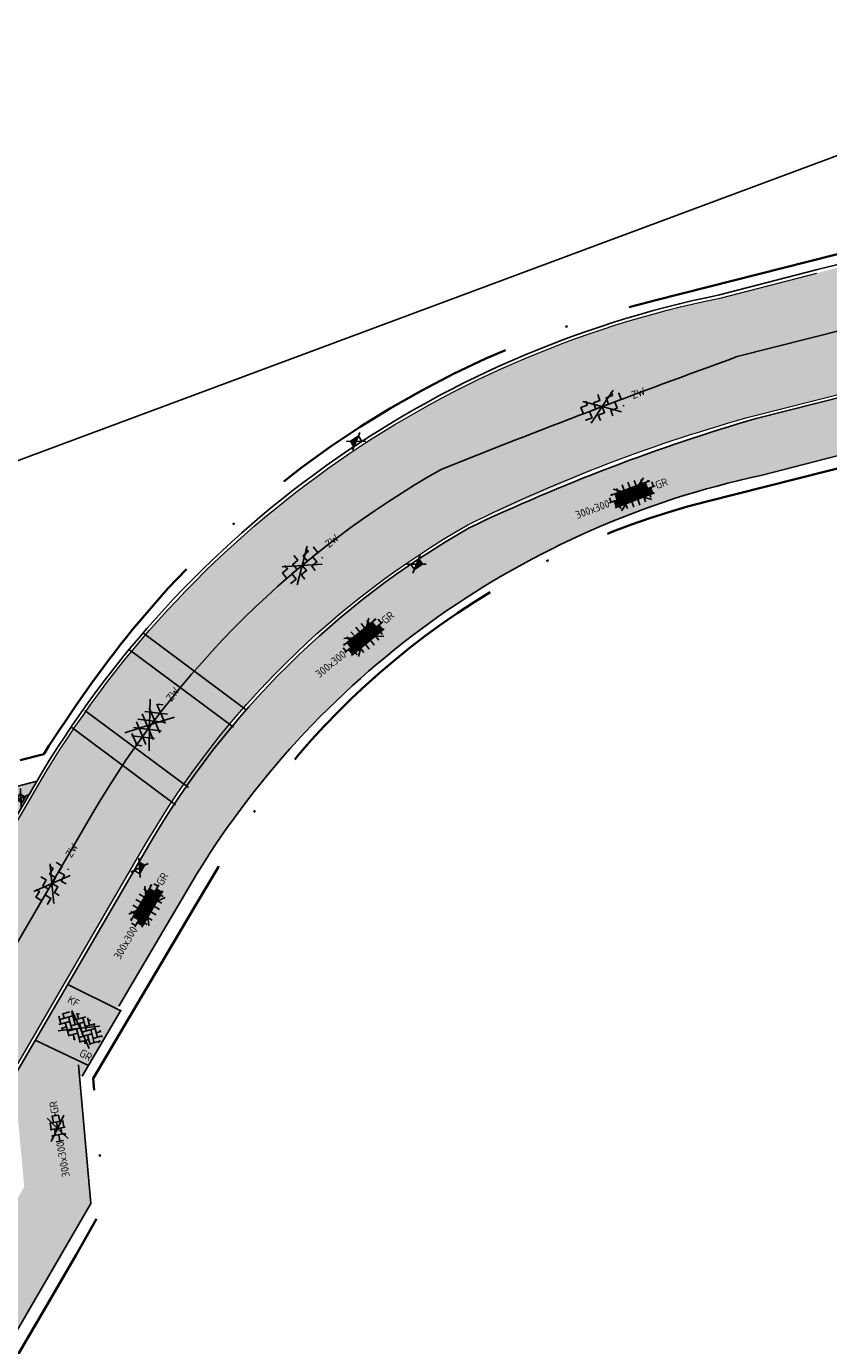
# Model space of a CAD drawing. Header units: metres. Extents: x 132493 to 135358, y 502695 to 503216.
# Tile 23 of 37: x 132761 to 132799, y 502888 to 502950. Entities that reach past the tile are written whole.
import ezdxf
from ezdxf.enums import TextEntityAlignment as Align

# ---------------------------------------------------------------- set-up
doc = ezdxf.new("R2010")
doc.units = ezdxf.units.M
doc.linetypes.add('XX-PROJECTGRENS', pattern=[18, 12, -3, 0, -3])
doc.layers.get('Defpoints').update_dxf_attribs({"color": 3})
for name, color, linetype, lineweight, plot in [('ARC- frezen asfalt zwart', 174, 'Continuous', 35, False), ('ARC-opbreken asfalt zwart', 252, 'Continuous', 20, False), ('ARC-opbreken bss kf kv grijs', 190, 'Continuous', 20, False)]:
    doc.layers.add(name, color=color, linetype=linetype, lineweight=lineweight, plot=plot)
for name, color, linetype, plot in [('ARC-opbreken betontegel 300x300 lv', 51, 'Continuous', False), ('ARC-opbreken bss kf ev grijs', 30, 'Continuous', False), ('ARC-opbreken btt 300x300 hv', 7, 'Continuous', False)]:
    doc.layers.add(name, color=color, linetype=linetype, plot=plot)
for name, color, linetype, lineweight in [('B-WE-VH-KANTVERHARDING-G', 2, 'Continuous', 25), ('N-WE-KG-GRENS_WERKGRENS-G', 5, 'XX-PROJECTGRENS', 35), ('N-WE-VH-VERHARDING_ASFALT_ZAAGSNEDE-G', 7, 'VH-ZAAGSNEDE', 25), ('V-WE-RI-KOLK-S', 7, 'Continuous', 25), ('V-WE-VH-GOOT_TEGEL-G', 170, 'Continuous', 18), ('V-WE-VH-KANTOPSLUITING_OPSLUITBAND_150X250-G', 190, 'VH-OPSLUITBAND_150X250-V', 25), ('V-WE-VH-KANTOPSLUITING_OPSLUITBAND_60X150-G', 32, 'VH-OPSLUITBAND_60X150-V', 25), ('V-WE-VH-KANTOPSLUITING_TROTTOIRBAND_130 150-G', 210, 'VH-TROTTOIRBAND_130-150-V', 25), ('V-WE-VH-VERHARDING_ASFALT-S', 2, 'Continuous', 25), ('V-WE-VH-VERHARDING_BETONSTRAATSTEEN_KEPER-S', 2, 'Continuous', 25), ('V-WE-VH-VERHARDING_TEGEL-S', 2, 'Continuous', 25), ('V-WE-VH-VERHARDING_TEGEL_HALFST-S', 2, 'Continuous', 25)]:
    doc.layers.add(name, color=color, linetype=linetype, lineweight=lineweight)
doc.styles.add('NLCS-ISO', font='NLCS-ISO.ttf')
doc.linetypes.add('VH-OPSLUITBAND_150X250-V', pattern='A,8,[24,NLCS.SHX,S=1,R=0,X=0,Y=0],8,-2,4,-2', length=24)
doc.linetypes.add('VH-OPSLUITBAND_60X150-V', pattern='A,4,-2,2,-2,2,[24,NLCS.SHX,S=1,R=0,X=0,Y=0],2,-2,2,-2', length=20)
doc.linetypes.add('VH-TROTTOIRBAND_130-150-V', pattern='A,2.5,[24,NLCS.SHX,S=1,R=0,X=0,Y=0],2.5,-2,2,-2,2,-2', length=15)
doc.linetypes.add('VH-ZAAGSNEDE', pattern='A,1e-05,-2.54,[181,NLCS.SHX,S=2.54,R=0,X=-2.54,Y=0],-5.08,[181,NLCS.SHX,S=2.54,R=180,X=2.54,Y=0],-2.54', length=10.16001)

# ---------------------------------------------------------------- blocks, each defined once
blk = doc.blocks.new('V-SVH-ASFALT_FREESVAK-SO')
at = {"ltscale": 0.1}
for p, q in [((-0.02678365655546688, 0.009966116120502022), (-3.797807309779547, -2.704964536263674)), ((-0.02678365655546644, 0.009966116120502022), (-3.772154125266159, 2.706427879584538)), ((-0.02678365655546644, 0.009966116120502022), (3.71858681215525, 2.706427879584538)), ((-0.026783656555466, 0.009966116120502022), (3.74423999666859, -2.704964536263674))]:
    blk.add_line(p, q, dxfattribs=at)
at = {"flags": 128}
for points in [[(-3.124999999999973, 2.498892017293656), (-3.125, 1.5625), (-4.687500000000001, 1.5625), (-4.687499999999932, 0), (-5.650000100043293, 0)], [(-2.943449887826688e-07, 3), (6.989964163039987e-14, 1.5625), (-1.5625, 1.5625), (-1.562499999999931, 0), (-3.125, 0), (-3.124999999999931, -1.5625), (-4.687499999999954, -1.5625), (-4.687499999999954, -1.5625), (-4.687499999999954, -1.672369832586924)], [(3.125000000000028, 2.497405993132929), (3.125000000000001, 1.5625), (1.5625, 1.5625), (1.562500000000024, 0), (0, 0), (6.989964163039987e-14, -1.5625), (-1.562499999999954, -1.5625), (-1.562499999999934, -2.881821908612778)], [(4.821866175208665, 1.5625), (4.687500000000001, 1.5625), (4.68750000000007, 0), (3.125000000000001, 0), (3.125000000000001, -1.5625), (1.5625, -1.5625), (1.562500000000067, -2.882459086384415)], [(4.821866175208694, -1.5625), (4.687500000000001, -1.5625), (4.68750000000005, -1.673827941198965)]]:
    blk.add_lwpolyline(points, dxfattribs=at)
at = {"style": 'NLCS-ISO'}
blk.add_attdef('KLEUR', text='', height=1.800000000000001, dxfattribs=at).set_placement((7.299061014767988, -0.02440218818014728), align=Align.MIDDLE_LEFT)
blk = doc.blocks.new('V-SVH-ASFALT-SO')
for p, q in [((1.110223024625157e-16, -2.498001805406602e-16), (-4.895333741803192, 3.524372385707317)), ((1.110223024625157e-16, -4.024558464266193e-16), (4.895333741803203, 3.524372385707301)), ((-3.33066907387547e-16, -2.498001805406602e-16), (-4.895333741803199, -3.524372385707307)), ((5.551115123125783e-16, -4.024558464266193e-16), (4.895333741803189, -3.524372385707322))]:
    blk.add_line(p, q)
at = {"ltscale": 0.1}
for p, q in [((-5.554205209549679, -0.567261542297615), (-4.018330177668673, 2.092952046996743)), ((-1.82940820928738, -2.81319315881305), (-4.495765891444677, 1.805073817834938)), ((-4.100111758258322, -2.048697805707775), (-1.242826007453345, 2.900266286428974)), ((0.5636441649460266, -2.958081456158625), (-2.659220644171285, 2.624084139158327)), ((-2.190445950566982, -2.741059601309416), (1.077105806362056, 2.918506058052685)), ((2.677281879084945, -2.619009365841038), (-0.5432607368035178, 2.959134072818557)), ((-0.01487396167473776, -2.972858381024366), (3.131131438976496, 2.476182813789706)), ((4.510772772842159, -1.794708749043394), (1.852845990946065, 2.808955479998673)), ((2.466129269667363, -2.675634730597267), (4.87972582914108, 1.504837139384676)), ((5.637525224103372, 0.2536987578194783), (4.955691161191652, 1.434669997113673)), ((-4.910060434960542, -1.477346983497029), (-5.644711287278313, -0.2048943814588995))]:
    blk.add_line(p, q, dxfattribs=at)
at = {"style": 'NLCS-ISO'}
blk.add_attdef('KLEUR', text='', height=1.8, dxfattribs=at).set_placement((7.295467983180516, 1.13686837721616e-13), align=Align.MIDDLE_LEFT)
at = {"style": 'NLCS-ISO', "flags": 1}
blk.add_attdef('FUNCTIE', text='', height=1.8, dxfattribs=at).set_placement((0.1159930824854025, -3.584775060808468), align=Align.MIDDLE_CENTER)
blk = doc.blocks.new('V-SVH-BSS_KEIFORMAAT_KEPER-SO')
at = {"ltscale": 0.1}
for p, q in [((-5.658132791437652, 0.01016907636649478), (-4.378087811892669, -1.269875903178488)), ((-5.259365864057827, 1.096326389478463), (-4.378087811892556, 0.2150483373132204)), ((-5.120549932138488, 0.9575104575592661), (-3.948981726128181, 2.129078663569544)), ((-5.120549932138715, -0.5274137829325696), (-2.893163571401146, 1.699972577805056)), ((-4.735379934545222, -1.627168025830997), (-2.893163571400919, 0.2150483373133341)), ((-4.488306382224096, 1.81019114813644), (-4.378087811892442, 1.699972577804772)), ((0, 0), (-4.171838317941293, -3.003495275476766)), ((4.440892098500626e-16, 0), (-3.727942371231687, 2.683914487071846)), ((-3.635625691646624, 0.9575104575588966), (-1.408239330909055, -1.269875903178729)), ((-3.520521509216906, 2.327330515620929), (-1.408239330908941, 0.2150483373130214)), ((-2.400361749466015, 2.692094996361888), (-1.408239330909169, 1.699972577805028)), ((-2.150701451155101, 0.9575104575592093), (-0.1362047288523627, 2.972007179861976)), ((-2.150701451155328, 2.442434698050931), (-1.769360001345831, 2.823776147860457)), ((-2.150701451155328, -0.5274137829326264), (0.07668490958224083, 1.699972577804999)), ((-2.150701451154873, -2.012338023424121), (0.07668490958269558, 0.2150483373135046)), ((-0.6657772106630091, 2.44243469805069), (1.56160915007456, 0.2150483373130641)), ((-0.6657772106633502, 0.9575104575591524), (1.561609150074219, -1.269875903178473)), ((4.440892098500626e-16, -1.665334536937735e-16), (3.727942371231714, 2.683914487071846)), ((0.2926933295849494, 2.968888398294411), (1.561609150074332, 1.699972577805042)), ((0.8191470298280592, 2.442434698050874), (1.273324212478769, 2.896611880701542)), ((0.819147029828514, 0.9575104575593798), (2.522678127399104, 2.661041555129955)), ((0.8191470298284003, -0.5274137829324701), (3.046533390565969, 1.699972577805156)), ((0.8191470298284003, -2.01233802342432), (3.046533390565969, 0.2150483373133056)), ((2.304071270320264, 2.442434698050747), (4.531457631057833, 0.2150483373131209)), ((2.304071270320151, 0.9575104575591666), (4.531457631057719, -1.269875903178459)), ((3.788995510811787, 0.9575104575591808), (4.578330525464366, 1.746845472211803)), ((3.788995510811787, -0.5274137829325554), (5.323567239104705, 1.00715794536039)), ((4.297843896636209, 1.933586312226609), (4.531457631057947, 1.699972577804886)), ((5.273919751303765, 0.9575104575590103), (5.468845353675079, 0.7625848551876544)), ((-3.817546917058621, -2.194259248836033), (-2.893163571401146, -1.269875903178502)), ((-3.635625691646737, -0.5274137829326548), (-1.408239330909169, -2.754800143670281)), ((-3.635625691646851, -2.012338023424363), (-3.194073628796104, -2.453890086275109)), ((-1.517408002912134, -2.863968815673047), (0.0766849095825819, -1.269875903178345)), ((-0.6657772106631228, -0.5274137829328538), (1.561609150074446, -2.754800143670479)), ((-0.6657772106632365, -2.012338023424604), (0.2908238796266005, -2.968939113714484)), ((-0.1404673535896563, -2.971952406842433), (0.0766849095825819, -2.754800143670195)), ((8.881784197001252e-16, -1.665334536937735e-16), (4.171838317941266, -3.003495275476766)), ((1.441657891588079, -2.874751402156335), (3.046533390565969, -1.269875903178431)), ((2.304071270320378, -0.5274137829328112), (3.920312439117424, -2.143654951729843)), ((2.304071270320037, -2.012338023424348), (2.857603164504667, -2.56586991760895)), ((3.788995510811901, -2.012338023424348), (5.650918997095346, -0.1504145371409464)), ((5.273919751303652, -0.5274137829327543), (5.482181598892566, -0.7356756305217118))]:
    blk.add_line(p, q, dxfattribs=at)
at = {"style": 'NLCS-ISO'}
blk.add_attdef('FORMAAT', text='', height=1.8, dxfattribs=at).set_placement((-5.758132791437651, -4.40908139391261e-15), align=Align.MIDDLE_RIGHT)
blk.add_attdef('KLEUR', text='', height=1.8, dxfattribs=at).set_placement((5.901333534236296, -1.067507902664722e-15), align=Align.MIDDLE_LEFT)
at = {"style": 'NLCS-ISO', "flags": 1}
blk.add_attdef('FUNCTIE', text='', height=1.8, dxfattribs=at).set_placement((0.1159930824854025, -3.584775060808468), align=Align.MIDDLE_CENTER)
blk = doc.blocks.new('V-SVH-TEGEL_300X300_DUN_HALFST_KL-SO')
for p, q in [((-3.08021532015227, 0.7500000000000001), (-2.999999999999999, 0.7500000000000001)), ((-2.999999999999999, -0.8349495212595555), (-2.999999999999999, 0.834949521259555)), ((-2.999999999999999, 0), (-1.499999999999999, 0)), ((-1.83708385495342, 1.5), (-1.499999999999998, 1.5)), ((-1.499999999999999, -1.600165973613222), (-1.499999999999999, 1.600165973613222)), ((-1.499999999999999, 0.7500000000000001), (1.110223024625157e-15, 0.7500000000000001)), ((1.110223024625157e-15, -1.78372119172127), (1.110223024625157e-15, 1.78372119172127)), ((2.220446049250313e-15, 1.5), (1.500000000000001, 1.5)), ((0, 0), (1.500000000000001, 0)), ((1.500000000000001, -1.600165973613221), (1.500000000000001, 1.600165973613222)), ((1.500000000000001, 0.7500000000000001), (3, 0.7500000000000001)), ((3, -0.8349495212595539), (3, 0.8349495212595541)), ((3, 0), (3.39489953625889, 0)), ((-3.08021532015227, -0.7500000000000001), (-3, -0.7500000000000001)), ((-1.837083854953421, -1.5), (-1.499999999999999, -1.5)), ((-1.5, -0.7500000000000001), (0, -0.7500000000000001)), ((1.110223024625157e-15, -1.5), (1.500000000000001, -1.5)), ((1.499999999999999, -0.7500000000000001), (3, -0.7500000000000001))]:
    blk.add_line(p, q)
at = {"ltscale": 0.1}
for p, q in [((-6.661338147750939e-16, 0), (-2.745585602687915, -1.976671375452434)), ((-3.33066907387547e-16, 0), (-2.726908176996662, 1.963224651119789)), ((-3.33066907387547e-16, 0), (2.726908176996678, 1.963224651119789)), ((0, 0), (2.745585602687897, -1.976671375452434))]:
    blk.add_line(p, q, dxfattribs=at)
at = {"style": 'NLCS-ISO'}
blk.add_attdef('FORMAAT', text='', height=1.8, dxfattribs=at).set_placement((-3.18021532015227, -2.887924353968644e-16), align=Align.MIDDLE_RIGHT)
blk.add_attdef('KLEUR', text='', height=1.8, dxfattribs=at).set_placement((3.49489953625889, -6.891423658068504e-16), align=Align.MIDDLE_LEFT)
at = {"style": 'NLCS-ISO', "flags": 1}
blk.add_attdef('FUNCTIE', text='', height=1.8, dxfattribs=at).set_placement((0.1159930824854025, -3.584775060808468), align=Align.MIDDLE_CENTER)
blk = doc.blocks.new('V-SVH-TEGEL_300X300_DIK_LINT-SO')
h = blk.add_hatch(color=254)
h.dxf.hatch_style = 1
h.paths.add_polyline_path([(-3, 0), (-4.5, 8.881784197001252e-16), (-4.500000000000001, -1.5), (-3.000000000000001, -1.5)])
h = blk.add_hatch(color=254)
h.dxf.hatch_style = 1
h.paths.add_polyline_path([(-2.25, 1.5), (-3.75, 1.5), (-3.75, 8.881784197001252e-16), (-3, 0), (-2.25, 0)])
h = blk.add_hatch(color=254)
h.dxf.hatch_style = 1
h.paths.add_polyline_path([(-1.5, 0), (-3, 0), (-3.000000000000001, -1.5), (-1.5, -1.5)])
h = blk.add_hatch(color=254)
h.dxf.hatch_style = 1
h.paths.add_polyline_path([(-0.75, 1.5), (-2.25, 1.5), (-2.25, 0), (-1.5, 0), (-0.7499999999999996, 0)])
h = blk.add_hatch(color=254)
h.dxf.hatch_style = 1
h.paths.add_polyline_path([(0, 0), (-1.5, 0), (-1.5, -1.5), (0, -1.5)])
h = blk.add_hatch(color=254)
h.dxf.hatch_style = 1
h.paths.add_polyline_path([(0.75, 1.5), (-0.7500000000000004, 1.5), (-0.7499999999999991, 0), (0, 0), (0.75, 0)])
h = blk.add_hatch(color=254)
h.dxf.hatch_style = 1
h.paths.add_polyline_path([(1.5, 0), (0, 0), (0, -1.5), (1.5, -1.500000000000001)])
h = blk.add_hatch(color=254)
h.dxf.hatch_style = 1
h.paths.add_polyline_path([(2.25, 1.499999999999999), (0.75, 1.5), (0.7500000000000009, 0), (1.5, 0), (2.249999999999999, 0)])
h = blk.add_hatch(color=254)
h.dxf.hatch_style = 1
h.paths.add_polyline_path([(2.999999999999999, -8.881784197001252e-16), (1.500000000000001, 0), (1.500000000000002, -1.500000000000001), (2.999999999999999, -1.500000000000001)])
h = blk.add_hatch(color=254)
h.dxf.hatch_style = 1
h.paths.add_polyline_path([(3.749999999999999, 1.5), (2.25, 1.5), (2.249999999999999, 0), (2.999999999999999, -8.881784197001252e-16), (3.749999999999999, -8.881784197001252e-16)])
h = blk.add_hatch(color=254)
h.dxf.hatch_style = 1
h.paths.add_polyline_path([(4.5, -8.881784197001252e-16), (2.999999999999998, 0), (2.999999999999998, -1.500000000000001), (4.499999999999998, -1.500000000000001)])
for p, q in [((-5.658165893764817, 8.881784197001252e-16), (5.658165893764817, -8.881784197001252e-16)), ((-5.25, 1.108649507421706), (-5.25, -4.440892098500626e-15)), ((-4.885117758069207, 1.500000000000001), (4.885117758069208, 1.499999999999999)), ((-4.5, 1.802158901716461), (-4.5, 1.499999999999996)), ((-3.75, 1.499999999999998), (-3.75, -1.77635683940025e-15)), ((-3, 2.520600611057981), (-3, 1.499999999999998)), ((-2.25, 1.5), (-2.25, 0)), ((-1.5, 2.866499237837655), (-1.5, 1.5)), ((-1.5, 0), (-1.5, -1.5)), ((-0.7499999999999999, 1.500000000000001), (-0.7500000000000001, 8.881784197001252e-16)), ((5.460890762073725e-16, 2.972868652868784), (2.755364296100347e-16, 1.5)), ((0, 8.881784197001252e-16), (-2.755364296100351e-16, -1.5)), ((0.7500000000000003, 1.5), (0.7500000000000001, 0)), ((1.500000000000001, 2.866499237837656), (1.5, 1.499999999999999)), ((2.25, 1.5), (2.25, 8.881784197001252e-16)), ((2.999999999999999, 2.520600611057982), (2.999999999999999, 1.499999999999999)), ((3.749999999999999, 1.5), (3.749999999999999, 8.881784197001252e-16)), ((4.499999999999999, 1.802158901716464), (4.499999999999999, 1.499999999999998)), ((5.249999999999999, 1.10864950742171), (5.249999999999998, 0)), ((-4.885117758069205, -1.5), (4.885117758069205, -1.500000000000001)), ((-4.5, -4.440892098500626e-15), (-4.500000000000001, -1.500000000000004)), ((-3.750000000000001, -1.500000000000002), (-3.750000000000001, -2.226181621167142)), ((-3, -1.77635683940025e-15), (-3.000000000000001, -1.500000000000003)), ((-2.25, -1.5), (-2.25, -2.727710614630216)), ((-0.7500000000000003, -1.499999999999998), (-0.7500000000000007, -2.946636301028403)), ((0.7499999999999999, -1.500000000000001), (0.7499999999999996, -2.946636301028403)), ((1.5, -1.77635683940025e-15), (1.5, -1.500000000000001)), ((2.25, -1.5), (2.25, -2.727710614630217)), ((2.999999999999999, -1.77635683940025e-15), (2.999999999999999, -1.500000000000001)), ((3.749999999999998, -1.5), (3.749999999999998, -2.226181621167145)), ((4.499999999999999, -1.77635683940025e-15), (4.499999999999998, -1.500000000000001))]:
    blk.add_line(p, q)
at = {"ltscale": 0.1}
for p, q in [((-4.440892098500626e-16, 1.047772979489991e-15), (-3.77102365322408, -2.714930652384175)), ((0, 1.047772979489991e-15), (-3.745370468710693, 2.696461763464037)), ((0, 8.881784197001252e-16), (3.745370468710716, 2.696461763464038)), ((4.440892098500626e-16, 8.881784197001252e-16), (3.771023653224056, -2.714930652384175))]:
    blk.add_line(p, q, dxfattribs=at)
at = {"style": 'NLCS-ISO'}
blk.add_attdef('FORMAAT', text='', height=1.8, dxfattribs=at).set_placement((-5.758165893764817, 8.881784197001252e-16), align=Align.MIDDLE_RIGHT)
blk.add_attdef('KLEUR', text='', height=1.8, dxfattribs=at).set_placement((5.758165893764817, -8.881784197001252e-16), align=Align.MIDDLE_LEFT)
at = {"style": 'NLCS-ISO', "flags": 1}
blk.add_attdef('FUNCTIE', text='', height=1.8, dxfattribs=at).set_placement((0.1159930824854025, -3.584775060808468), align=Align.MIDDLE_CENTER)
blk = doc.blocks.new('V-SRI-KOLK_TROTTOIR-SO')
blk.add_hatch(color=256).paths.add_polyline_path([(1.12499999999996, 0.7499999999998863), (-1.124999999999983, 0.7499999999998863), (-1.124999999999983, -0.7499999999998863)])
at = {"ltscale": 0.1}
for p, q in [((-1.875000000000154, 1.25), (1.875000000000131, -1.25)), ((1.875000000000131, 1.25), (-1.875000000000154, -1.25))]:
    blk.add_line(p, q, dxfattribs=at)
blk.add_line((-1.124999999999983, -0.7499999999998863), (1.12499999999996, 0.7499999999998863))
at = {"flags": 128}
blk.add_lwpolyline([(-1.124999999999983, -0.7499999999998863), (1.12499999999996, -0.7499999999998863), (1.12499999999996, 0.7499999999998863), (-1.124999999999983, 0.7499999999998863)], close=True, dxfattribs=at)
blk = doc.blocks.new('V-SRI-KOLK_STRAAT_300X300-SO')
at = {"ltscale": 0.1}
for p, q in [((-1.875000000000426, 2.000000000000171), (1.874999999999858, -0.4999999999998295)), ((1.874999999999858, 2.000000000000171), (-1.875000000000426, -0.4999999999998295))]:
    blk.add_line(p, q, dxfattribs=at)
for p, q in [((-0.7500000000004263, 2.842170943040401e-13), (0.7499999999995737, 1.500000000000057)), ((0.7499999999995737, 2.842170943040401e-13), (-0.7500000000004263, 1.500000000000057))]:
    blk.add_line(p, q)
at = {"flags": 128}
blk.add_lwpolyline([(-0.7500000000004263, 2.842170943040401e-13), (0.7499999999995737, 2.842170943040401e-13), (0.7499999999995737, 1.500000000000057), (-0.7500000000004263, 1.500000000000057)], close=True, dxfattribs=at)

msp = doc.modelspace()

# ---------------------------------------------------------------- hatches: boundary and pattern name
at = {"layer": 'ARC- frezen asfalt zwart', "transparency": 33554559}
h = msp.add_hatch(color=256, dxfattribs=at)
h.dxf.hatch_style = 1
edge = h.paths.add_edge_path()
edge.add_line((132766.1196679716, 502920.6179594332), (132770.6713856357, 502917.2338346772))
edge.add_arc((132801.8112897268, 502891.278839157), 40.53832038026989, 130.7427622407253, 140.1889180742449, ccw=False)
edge.add_arc((132801.8112897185, 502891.2788391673), 40.5383203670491, 119.69052970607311, 130.742762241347, ccw=False)
edge.add_line((132781.7320480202, 502926.4950211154), (132788.2896155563, 502929.3610886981))
edge.add_arc((132814.8076285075, 502859.7529329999), 74.48825646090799, 105.34803197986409, 110.8549039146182, ccw=False)
edge.add_line((132795.0919604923, 502931.5846306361), (132801.666659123, 502933.2453275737))
edge.add_line((132801.666659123, 502933.2453275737), (132819.6452290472, 502937.7846680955))
edge.add_line((132819.6452290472, 502937.7846680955), (132818.1720974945, 502943.344877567))
edge.add_line((132818.1720974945, 502943.344877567), (132808.0448248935, 502940.8438791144))
edge.add_line((132808.0448248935, 502940.8438791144), (132797.9550686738, 502938.197648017))
edge.add_line((132797.9550686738, 502938.197648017), (132795.7104322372, 502937.6178153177))
edge.add_line((132795.7104322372, 502937.6178153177), (132793.4657958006, 502937.0379826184))
edge.add_arc((132802.9756306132, 502890.2188591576), 47.77517430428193, 101.4816391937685, 125.4987862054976)
edge.add_arc((132802.9756306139, 502890.2188591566), 47.7751743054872, 125.4987862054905, 134.9119216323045)
edge.add_arc((132802.9756306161, 502890.2188591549), 47.77517430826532, 134.9119216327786, 140.483908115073)
h = msp.add_hatch(color=256, dxfattribs=at)
h.dxf.hatch_style = 1
edge = h.paths.add_edge_path()
edge.add_line((132719.5179476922, 502853.4023615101), (132711.804945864, 502846.1870183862))
edge.add_line((132711.804945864, 502846.1870183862), (132715.8917177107, 502841.9094418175))
edge.add_line((132715.8917177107, 502841.9094418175), (132725.1066193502, 502850.5468604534))
edge.add_line((132725.1066193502, 502850.5468604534), (132728.5025123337, 502854.0381661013))
edge.add_line((132728.5025123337, 502854.0381661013), (132732.9225225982, 502858.3120968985))
edge.add_line((132732.9225225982, 502858.3120968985), (132737.032807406, 502862.8870607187))
edge.add_line((132737.032807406, 502862.8870607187), (132754.7179640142, 502891.0124960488))
edge.add_line((132754.7179640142, 502891.0124960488), (132760.7612343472, 502901.3468074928))
edge.add_line((132760.7612343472, 502901.3468074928), (132766.7838291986, 502911.685515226))
edge.add_arc((132801.8112897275, 502891.2788391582), 40.53832038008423, 145.139525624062, 149.7753160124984, ccw=False)
edge.add_line((132768.5477178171, 502914.4497304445), (132763.9928425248, 502917.8378655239))
edge.add_line((132763.9928425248, 502917.8378655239), (132761.8044058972, 502914.4551446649))
edge.add_line((132761.8044058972, 502914.4551446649), (132747.5173029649, 502889.8859968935))
edge.add_line((132747.5173029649, 502889.8859968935), (132742.7537771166, 502881.9606760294))
edge.add_line((132742.7537771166, 502881.9606760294), (132741.428898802, 502879.7564084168))
edge.add_line((132741.428898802, 502879.7564084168), (132741.0068638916, 502879.0542474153))
edge.add_line((132741.0068638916, 502879.0542474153), (132739.9504522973, 502877.4492772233))
edge.add_line((132739.9504522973, 502877.4492772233), (132738.4662952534, 502875.1944479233))
edge.add_line((132738.4662952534, 502875.1944479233), (132735.9257266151, 502871.3346484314))
edge.add_line((132735.9257266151, 502871.3346484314), (132732.7021618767, 502866.6165979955))
edge.add_line((132732.7021618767, 502866.6165979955), (132730.2314633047, 502863.93301452))
edge.add_line((132730.2314633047, 502863.93301452), (132727.7607647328, 502861.2494310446))
edge.add_line((132727.7607647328, 502861.2494310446), (132719.5179476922, 502853.4023615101))
at = {"layer": 'ARC-opbreken asfalt zwart', "transparency": 33554559}
h = msp.add_hatch(color=256, dxfattribs=at)
h.dxf.hatch_style = 1
edge = h.paths.add_edge_path()
edge.add_line((132763.9928425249, 502917.8378655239), (132768.6689137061, 502914.3612860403))
edge.add_arc((132801.8112802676, 502891.2788486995), 40.38830740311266, 140.1770939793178, 145.1442099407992, ccw=False)
edge.add_line((132770.7919472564, 502917.1441991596), (132766.1180280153, 502920.6159710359))
edge.add_arc((132802.9756305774, 502890.2188591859), 47.7751742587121, 140.4869991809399, 144.6827208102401)
at = {"layer": 'ARC-opbreken betontegel 300x300 lv', "transparency": 33554559}
h = msp.add_hatch(color=256, dxfattribs=at)
h.dxf.hatch_style = 1
edge = h.paths.add_edge_path()
edge.add_line((132767.6122244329, 502907.692478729), (132765.4511401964, 502903.9980083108))
edge.add_line((132765.4511401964, 502903.9980083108), (132763.161856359, 502905.1410838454))
edge.add_line((132763.161856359, 502905.1410838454), (132764.6687617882, 502907.7394691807))
edge.add_line((132764.6687617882, 502907.7394691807), (132766.2318702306, 502910.4399909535))
edge.add_line((132766.2318702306, 502910.4399909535), (132766.4936537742, 502910.2881724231))
edge.add_line((132766.4936537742, 502910.2881724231), (132766.7213815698, 502910.6808477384))
edge.add_line((132766.7213815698, 502910.6808477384), (132766.4618653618, 502910.831351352))
edge.add_line((132766.4618653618, 502910.831351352), (132766.9134413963, 502911.6100123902))
edge.add_line((132766.9134413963, 502911.6100123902), (132768.6689137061, 502914.3612860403))
edge.add_arc((132801.8112802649, 502891.2788487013), 40.3883073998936, 140.1770939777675, 145.1442099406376, ccw=False)
edge.add_arc((132801.8112802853, 502891.2788486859), 40.38830742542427, 134.7402125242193, 140.1770939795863, ccw=False)
edge.add_arc((132801.8112802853, 502891.2788486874), 40.38830742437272, 124.23793728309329, 134.7402125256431, ccw=False)
edge.add_line((132779.0875709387, 502924.6681944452), (132779.2546262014, 502924.4197655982))
edge.add_line((132779.2546262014, 502924.4197655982), (132779.6295313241, 502924.6718694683))
edge.add_line((132779.6295313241, 502924.6718694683), (132779.4609943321, 502924.9193019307))
edge.add_arc((132801.8112803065, 502891.2788486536), 40.38830746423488, 119.70511395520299, 123.59955365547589, ccw=False)
edge.add_line((132781.7974120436, 502926.3596191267), (132783.9484133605, 502927.3476522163))
edge.add_arc((132820.2242559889, 502845.5377471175), 89.49188416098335, 110.85470841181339, 113.91327707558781, ccw=False)
edge.add_arc((132820.2242559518, 502845.5377472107), 89.4918840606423, 106.28061659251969, 110.8547084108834, ccw=False)
edge.add_line((132795.1359233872, 502931.4410235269), (132799.215281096, 502932.4719256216))
edge.add_line((132799.215281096, 502932.4719256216), (132799.2887839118, 502932.1810694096))
edge.add_line((132799.2887839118, 502932.1810694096), (132799.7250682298, 502932.2913236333))
edge.add_line((132799.7250682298, 502932.2913236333), (132799.651565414, 502932.5821798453))
edge.add_line((132799.651565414, 502932.5821798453), (132800.986687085, 502932.9184216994))
edge.add_line((132800.986687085, 502932.9184216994), (132806.8337914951, 502934.3948981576))
edge.add_line((132806.8337914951, 502934.3948981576), (132806.9437059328, 502933.9585281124))
edge.add_line((132806.9437059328, 502933.9585281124), (132809.8491802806, 502934.6903693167))
edge.add_line((132809.8491802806, 502934.6903693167), (132809.7392658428, 502935.1267393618))
edge.add_line((132809.7392658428, 502935.1267393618), (132814.7231882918, 502936.3870768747))
edge.add_line((132814.7231882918, 502936.3870768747), (132817.5934915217, 502937.1118678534))
edge.add_line((132817.5934915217, 502937.1118678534), (132817.6669401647, 502936.8209979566))
edge.add_line((132817.6669401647, 502936.8209979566), (132818.1032450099, 502936.931170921))
edge.add_line((132818.1032450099, 502936.931170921), (132818.0297963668, 502937.2220408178))
edge.add_line((132818.0297963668, 502937.2220408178), (132819.6836474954, 502937.6396609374))
edge.add_line((132819.6836474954, 502937.6396609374), (132820.8160815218, 502937.925616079))
edge.add_line((132820.8160815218, 502937.925616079), (132821.4435884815, 502935.5145394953))
edge.add_line((132821.4435884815, 502935.5145394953), (132808.4303855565, 502932.161862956))
edge.add_line((132808.4303855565, 502932.161862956), (132795.3457788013, 502928.7909229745))
edge.add_arc((132803.8865661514, 502888.8991363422), 40.79582931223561, 102.0845225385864, 122.1246658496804)
edge.add_arc((132803.8865661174, 502888.899136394), 40.79582925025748, 122.1246658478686, 125.2371697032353)
edge.add_arc((132803.8865661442, 502888.8991363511), 40.79582930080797, 125.2371696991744, 133.0714168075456)
edge.add_arc((132803.8865661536, 502888.8991363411), 40.79582931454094, 133.0714168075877, 136.7154216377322)
edge.add_arc((132803.8865661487, 502888.899136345), 40.79582930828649, 136.7154216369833, 148.3898168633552)
edge.add_line((132769.1434592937, 502910.2817511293), (132767.6122244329, 502907.692478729))
at = {"layer": 'ARC-opbreken bss kf ev grijs', "transparency": 33554559}
h = msp.add_hatch(color=256, dxfattribs=at)
h.dxf.hatch_style = 1
h.paths.add_polyline_path([(132759.1745418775, 502913.9185298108), (132746.6427990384, 502892.4021528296), (132747.3569265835, 502889.9103431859), (132761.7065432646, 502914.5845063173)])
at = {"layer": 'ARC-opbreken bss kf kv grijs', "transparency": 33554559}
h = msp.add_hatch(color=256, dxfattribs=at)
h.dxf.hatch_style = 1
h.paths.add_polyline_path([(132764.1070551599, 502901.3746077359), (132761.6517574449, 502902.5529870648), (132763.1488789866, 502905.1475636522), (132765.6107301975, 502903.9183225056)])
at = {"layer": 'ARC-opbreken btt 300x300 hv', "transparency": 33554605}
h = msp.add_hatch(color=256, dxfattribs=at)
h.dxf.hatch_style = 1
h.paths.add_polyline_path([(132742.0829372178, 502859.2155803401), (132736.6981924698, 502853.3268848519), (132735.0650099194, 502855.9606987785), (132739.4304280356, 502860.9018949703), (132743.0834391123, 502866.2392364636), (132746.7364501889, 502871.5765779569), (132749.854289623, 502876.7631182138), (132753.2649416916, 502882.5115288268), (132756.6755937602, 502888.2599394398), (132761.1279906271, 502895.7356402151), (132760.6579866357, 502900.8597334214), (132761.6405865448, 502902.5583483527), (132764.1070551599, 502901.3746077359), (132763.8198272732, 502900.8887143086), (132763.6891016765, 502900.877054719), (132763.9287763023, 502898.1898582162), (132764.2159981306, 502894.9695695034), (132759.6444429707, 502887.1010589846), (132755.8604487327, 502880.4086658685), (132751.8101263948, 502874.0204479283), (132745.3151510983, 502864.0119638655)])

# ---------------------------------------------------------------- linework, layer by layer
at = {"layer": 'B-WE-VH-KANTVERHARDING-G', "flags": 128}
for points in [[(132818.1720974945, 502943.344877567), (132797.9175522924, 502938.3428806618)], [(132766.6216156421, 502921.4908705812), (132771.440647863, 502917.9080019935)], [(132768.1590860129, 502913.4942335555), (132763.3400537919, 502917.0771021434)], [(132747.3876331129, 502889.9614006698), (132761.6747360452, 502914.5305484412)], [(132763.8198272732, 502900.8887143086), (132765.6364801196, 502903.9618827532)]]:
    msp.add_lwpolyline(points, dxfattribs=at)
at = {"layer": 'Defpoints', "elevation": -7055.849716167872, "flags": 128}
msp.add_lwpolyline([(132859.0313564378, 502846.6053878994), (132679.2931960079, 502779.661793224), (132645.1458010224, 502871.3447987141), (132701.7776113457, 502892.4373532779), (132696.8511150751, 502905.6645990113), (132819.9574651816, 502951.5156391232)], close=True, dxfattribs=at)
at = {"layer": 'Defpoints', "flags": 128}
msp.add_lwpolyline([(132711.736393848, 502841.9120626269), (132719.0558769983, 502848.8018061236), (132723.1056526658, 502852.5914565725), (132726.5489221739, 502856.0902721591, 0.03274269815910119), (132734.7500839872, 502864.5881600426), (132743.3305121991, 502877.372658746), (132752.2819025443, 502892.4527729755), (132764.3211974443, 502913.120069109, -0.1331929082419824), (132780.4930901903, 502929.0687943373, -0.008795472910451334), (132794.2569133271, 502934.3132282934), (132806.102964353, 502937.3045188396)], format="xyb", dxfattribs=at)
at = {"layer": 'N-WE-KG-GRENS_WERKGRENS-G', "flags": 128}
msp.add_lwpolyline([(132714.2253158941, 502831.3904483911), (132712.7400949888, 502830.0161407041), (132714.1731425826, 502827.1052403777), (132719.4251604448, 502816.1866046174), (132713.9174027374, 502811.8229371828, 0.04161843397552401), (132718.6427681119, 502809.6287933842, 0.09745513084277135), (132725.8804583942, 502809.0646027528), (132725.8125626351, 502804.7527027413), (132725.6099385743, 502797.8086237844), (132725.1053925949, 502797.8233461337, -0.135959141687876), (132716.3704461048, 502797.1749889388), (132711.3572987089, 502798.4330373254), (132706.3933053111, 502799.6787505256), (132700.2689487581, 502800.2533693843, -0.009927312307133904), (132677.6423638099, 502796.2204368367), (132632.4775441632, 502780.0411305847), (132631.3302142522, 502779.1512723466), (132632.0502299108, 502777.5865491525), (132622.168617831, 502772.6569421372), (132620.9717571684, 502775.0561014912), (132620.4519287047, 502775.3022731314), (132554.7125988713, 502749.9192737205), (132553.5520077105, 502749.2593933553), (132548.0520104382, 502747.4137700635), (132545.4075692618, 502745.6198070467), (132545.4636435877, 502743.7122677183), (132548.2703150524, 502740.2041546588), (132546.1977120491, 502738.5524976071), (132547.2734198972, 502736.3736973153), (132545.773115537, 502735.6868012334), (132549.5112197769, 502726.1300581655), (132550.9953625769, 502723.075728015), (132548.6114247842, 502721.9184287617), (132542.8630033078, 502733.748541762), (132538.4003322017, 502731.5800659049), (132545.6203605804, 502716.6702314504), (132539.1543029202, 502713.582988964), (132538.3787504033, 502715.2073406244), (132538.8299591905, 502715.4227718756, 0.1258055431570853), (132540.8642619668, 502717.121495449), (132538.2229633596, 502722.5858758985), (132533.0917598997, 502720.1696919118), (132531.9897855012, 502722.4959291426), (132537.06849646, 502724.96466485), (132534.5651297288, 502730.1339482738), (132532.6554730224, 502734.0772605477), (132529.4452623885, 502740.761434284, 0.3885101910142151), (132526.4405938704, 502741.9752038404), (132517.3612774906, 502738.5866334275), (132516.3409391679, 502741.2473833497), (132514.3343546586, 502748.3721289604), (132518.7602017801, 502750.017851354), (132518.7078413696, 502750.1586643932), (132537.4658066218, 502757.1237498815), (132545.2267770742, 502760.1067389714), (132545.3430136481, 502759.9905023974), (132617.2179337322, 502787.5652962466, 0.0530358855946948), (132670.1520954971, 502814.1423324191), (132672.3265500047, 502817.6322222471), (132670.7549624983, 502818.6114352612), (132672.1943896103, 502820.9216431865), (132670.4513079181, 502822.0267407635), (132673.8028653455, 502827.2857703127), (132676.7105516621, 502830.3663762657), (132678.6356808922, 502831.8345226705), (132679.3636294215, 502829.7175962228), (132686.5403633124, 502831.996473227), (132685.8887513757, 502832.7922795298), (132687.7843656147, 502834.3444221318), (132685.8924956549, 502836.654941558, -0.03363462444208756), (132681.7567952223, 502842.4619635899), (132688.1466029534, 502846.9156222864), (132694.7811445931, 502837.3968314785), (132696.5537453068, 502838.8858371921), (132699.4390531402, 502838.5227991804), (132704.6475855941, 502843.3276917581), (132708.6928347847, 502846.9399721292), (132708.7889737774, 502849.3249708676), (132723.0757401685, 502862.504571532, 0.07308262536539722), (132734.9296173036, 502877.1697995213), (132757.8275011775, 502915.9053533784), (132758.6960745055, 502915.4095598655), (132759.1679985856, 502916.2078974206), (132760.3906122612, 502915.428677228), (132762.0341197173, 502915.8510020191, -0.02648883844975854), (132766.1507159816, 502921.6317261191), (132767.8034618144, 502923.534666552, -0.1483820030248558), (132790.4768695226, 502936.940914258), (132818.0074301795, 502943.8991565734), (132826.6721795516, 502946.2000181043), (132835.264211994, 502948.5399119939), (132853.030991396, 502954.7204042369), (132855.5430462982, 502955.5943731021), (132893.6670651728, 502969.9346445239), (132911.4250937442, 502976.5518217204), (132985.9372209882, 503003.554560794), (133023.5711726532, 503017.0704657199), (133037.4729290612, 503022.0417912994), (133036.8284805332, 503023.8357818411), (133048.3715800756, 503027.8953449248), (133048.97521697, 503026.1071146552), (133048.9911361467, 503026.1127395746), (133116.4164145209, 503049.9369461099), (133129.5936692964, 503053.9728422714), (133207.8773459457, 503083.0824674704), (133221.6020627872, 503088.229315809), (133252.5806296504, 503100.4096689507), (133277.3930948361, 503110.4427945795), (133306.0693888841, 503122.394261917), (133329.6915567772, 503132.1074622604), (133343.7506007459, 503138.2081911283), (133361.8374489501, 503145.7804018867), (133391.0475199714, 503157.4094206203), (133404.4047577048, 503161.7069303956), (133414.3680779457, 503164.4651842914), (133423.3375518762, 503166.665003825), (133422.7640556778, 503168.0921528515), (133426.0535146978, 503169.4217021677), (133426.8625576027, 503167.4200363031), (133431.5381101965, 503168.3037502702), (133432.8605034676, 503169.7050978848, -0.01252502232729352), (133446.1950836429, 503172.024689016), (133446.4274399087, 503171.1419565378), (133453.6951711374, 503172.4352029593), (133464.2441775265, 503174.5581261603), (133468.7507191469, 503175.6983460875), (133481.3466587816, 503179.8027244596), (133494.5838262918, 503184.5239476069), (133505.9859397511, 503189.2401041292), (133509.7453047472, 503190.5054281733), (133516.5469371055, 503192.9082903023), (133520.2490062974, 503182.1618742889), (133500.0104023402, 503174.4274569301), (133496.1304450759, 503172.7271114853), (133491.3793823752, 503168.1817010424), (133489.9685666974, 503172.1368100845, -0.001551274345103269), (133487.1674594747, 503171.1474206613, -0.02365583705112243), (133473.9172051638, 503167.2191786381, -0.09025762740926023), (133471.022142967, 503165.2937241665), (133449.108795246, 503158.5337313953), (133447.9712047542, 503161.9662686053), (133447.2343836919, 503162.6708405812, 0.0522661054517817), (133400.8006422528, 503151.1583812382), (133401.0319163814, 503146.3192967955), (133398.1815961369, 503145.8738086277), (133389.706913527, 503144.5492659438, 0.007004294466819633), (133353.8959263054, 503130.4761869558, 0.0005797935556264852), (133350.949471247, 503129.2663756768), (133350.4881779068, 503128.3037546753), (133331.4339915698, 503120.1368624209), (133318.7108270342, 503114.6835351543), (133316.0634265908, 503108.0857307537), (133308.6707664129, 503105.028186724), (133301.2143453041, 503108.4141632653), (133286.9959372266, 503102.611572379), (133286.8641141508, 503102.663705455), (133275.2480078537, 503097.9132657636), (133256.6406850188, 503090.2815487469), (133233.221242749, 503081.2590805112), (133231.4393499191, 503077.3620802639), (133227.6286606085, 503079.1045076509), (133217.6736325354, 503075.2692786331), (133153.4352097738, 503051.2787820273), (133140.9956119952, 503046.8551439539), (133135.5872467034, 503044.9842156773), (133134.6884052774, 503047.4809715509), (133133.4898386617, 503047.0494830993, 0.1102594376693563), (133115.8269476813, 503035.8476061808), (133100.7363959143, 503020.7744244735, 0.265135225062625), (133098.6401080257, 503013.1295457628), (133089.7072472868, 503009.9835794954, 0.2579390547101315), (133083.442742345, 503014.5278438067, 0.006082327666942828), (133083.2493027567, 503014.5493125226), (133077.9674409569, 503015.0705569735), (133061.9198871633, 503016.654221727, 0.1103685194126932), (133041.138442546, 503014.1171993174), (133025.6326239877, 503008.6090530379), (133021.6649358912, 503007.2559797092), (133021.3873068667, 503008.0323382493), (132937.6224978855, 502978.218195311), (132938.3614250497, 502976.2016140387), (132914.7767187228, 502967.5397454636), (132913.474181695, 502967.0613674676, 0.4150905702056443), (132911.7843959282, 502963.3955454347), (132912.5107056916, 502961.4360794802), (132902.7646982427, 502957.8062582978), (132902.241647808, 502959.2173635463, 0.414545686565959), (132897.8682955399, 502961.2223582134), (132896.4310291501, 502960.6877564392), (132859.0093786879, 502946.7684991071), (132839.9460323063, 502940.0107226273), (132837.1916569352, 502939.0343225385, 0.4190667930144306), (132835.1422824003, 502934.6408631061), (132835.5909846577, 502933.4386243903), (132826.0512460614, 502929.8453406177), (132824.7147034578, 502933.4345395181, 0.3826627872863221), (132821.8774908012, 502934.9238406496), (132821.6574329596, 502934.8682218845), (132792.8395207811, 502927.5846064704, 0.1999422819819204), (132770.1472463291, 502910.6100132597), (132769.1033134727, 502908.8440283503), (132764.3316825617, 502900.7720262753), (132764.8374316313, 502894.8777678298, -0.02378065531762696), (132742.3564131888, 502859.0920275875, -0.02528372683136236), (132736.3364398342, 502852.2821149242, -0.005570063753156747), (132713.8574613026, 502831.0580347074)], format="xyb", dxfattribs=at)
at = {"layer": 'N-WE-VH-VERHARDING_ASFALT_ZAAGSNEDE-G', "ltscale": 0.25, "flags": 128}
for points in [[(132766.024968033, 502920.6883672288), (132770.8440002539, 502917.1054986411)], [(132768.755733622, 502914.2967369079), (132763.936701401, 502917.8796054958)]]:
    msp.add_lwpolyline(points, dxfattribs=at)
at = {"layer": 'V-WE-VH-GOOT_TEGEL-G', "flags": 128}
for points in [[(132713.6898062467, 502839.8368084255), (132721.0062439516, 502846.7236852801), (132725.0958094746, 502850.5505698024), (132728.5249848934, 502854.0350639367, 0.03295677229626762), (132737.0289093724, 502862.869391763), (132745.7409545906, 502875.8499946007), (132754.7386394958, 502891.0080997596), (132766.7838291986, 502911.685515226, -0.1320288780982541), (132781.7320480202, 502926.4950211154, -0.04809355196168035), (132795.0919604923, 502931.5846306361), (132819.6452290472, 502937.7846680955)], [(132761.8044058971, 502914.4551446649), (132761.8044058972, 502914.4551446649, -0.2127129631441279), (132793.4657958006, 502937.0379826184), (132797.9550686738, 502938.197648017)]]:
    msp.add_lwpolyline(points, format="xyb", dxfattribs=at)
msp.add_lwpolyline([(132747.5173029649, 502889.8859968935), (132761.8044058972, 502914.4551446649)], dxfattribs=at)
at = {"layer": 'V-WE-VH-KANTOPSLUITING_OPSLUITBAND_150X250-G', "flags": 128}
for points in [[(132763.1488789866, 502905.1475636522), (132765.6107301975, 502903.9183225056)], [(132761.6405865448, 502902.5583483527), (132764.1070551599, 502901.3746077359)]]:
    msp.add_lwpolyline(points, dxfattribs=at)
at = {"layer": 'V-WE-VH-KANTOPSLUITING_OPSLUITBAND_60X150-G', "flags": 128}
msp.add_lwpolyline([(132765.5198369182, 502904.1355900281), (132769.1434592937, 502910.2817511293, -0.2048399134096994), (132795.3457788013, 502928.7909229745), (132821.5149923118, 502935.5328029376)], format="xyb", dxfattribs=at)
msp.add_lwpolyline([(132713.478631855, 502831.4906494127), (132725.0696676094, 502842.2265351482), (132736.7150328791, 502853.3429603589), (132742.0829372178, 502859.2155803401), (132748.5473649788, 502868.8083473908), (132755.0728878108, 502879.2325484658), (132764.2159981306, 502894.9695695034), (132763.641554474, 502901.4101469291)], dxfattribs=at)
at = {"layer": 'V-WE-VH-KANTOPSLUITING_TROTTOIRBAND_130 150-G', "flags": 128}
for points in [[(132761.6751403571, 502914.5312394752, -0.2126915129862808), (132793.4320824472, 502937.1841976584), (132797.9175522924, 502938.3428806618)], [(132806.8374507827, 502934.3958198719), (132795.1359233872, 502931.4410235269, 0.03993769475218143), (132781.7974120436, 502926.3596191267, 0.1319641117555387), (132766.9134413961, 502911.61001239), (132754.8679414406, 502890.9320643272), (132745.8678199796, 502875.7698543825), (132737.1488850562, 502862.7789861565, -0.03296776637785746), (132728.6290117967, 502853.926919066), (132725.2005545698, 502850.4431547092), (132721.1088948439, 502846.6143104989), (132713.7926174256, 502839.7275845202), (132709.517450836, 502835.7654222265), (132709.5174717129, 502835.7653996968)]]:
    msp.add_lwpolyline(points, format="xyb", dxfattribs=at)
msp.add_lwpolyline([(132746.5353634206, 502892.2325625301), (132753.2465658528, 502903.7094256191), (132759.1745418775, 502913.9185298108), (132761.7065432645, 502914.5845063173)], dxfattribs=at)

# ---------------------------------------------------------------- block references
at = {"layer": 'V-WE-RI-KOLK-S'}
for name, p, xscale, yscale, zscale, rotation in [('V-SRI-KOLK_TROTTOIR-SO', (132776.5486365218, 502930.3789932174), 0.2, 0.2, 0.2, 33.34653512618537), ('V-SRI-KOLK_TROTTOIR-SO', (132779.357635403, 502924.6697938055), 0.1999999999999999, 0.1999999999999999, 0.1999999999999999, 213.9187454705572), ('V-SRI-KOLK_STRAAT_300X300-SO', (132760.841773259, 502913.8738810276, 0.585606), 0.2000000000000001, 0.2000000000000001, 0.2000000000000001, 238.0738472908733), ('V-SRI-KOLK_TROTTOIR-SO', (132766.4787457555, 502910.5614623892), 0.2, 0.2, 0.2, 239.8888749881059)]:
    msp.add_blockref(name, p, dxfattribs=dict(at, xscale=xscale, yscale=yscale, zscale=zscale, rotation=rotation))
at = {"layer": 'V-WE-VH-VERHARDING_ASFALT-S', "xscale": 0.2, "yscale": 0.2, "zscale": 0.2}
for name, p, rotation in [('V-SVH-ASFALT_FREESVAK-SO', (132787.9822681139, 502931.991134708), 20.71754696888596), ('V-SVH-ASFALT_FREESVAK-SO', (132774.0424986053, 502924.6171039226), 39.55210205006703), ('V-SVH-ASFALT-SO', (132766.9491490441, 502917.1989237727), 53.06155528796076), ('V-SVH-ASFALT_FREESVAK-SO', (132762.416706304, 502909.8400554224), 59.38477785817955)]:
    msp.add_blockref(name, p, dxfattribs=dict(at, rotation=rotation)).add_auto_attribs({'KLEUR': 'ZW'})
at = {"layer": 'V-WE-VH-VERHARDING_BETONSTRAATSTEEN_KEPER-S'}
ref = msp.add_blockref('V-SVH-BSS_KEIFORMAAT_KEPER-SO', (132763.7195525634, 502903.1061295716), dxfattribs=dict(at, xscale=0.2, yscale=0.2, zscale=0.2, rotation=330.4204054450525))
ref.add_attrib('FORMAAT', 'KF', dxfattribs={"layer": '0', "height": 0.3600000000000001, "rotation": 330.4204054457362, "style": 'NLCS-ISO'}).set_placement((132763.6499997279, 502904.2218796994), align=Align.MIDDLE_RIGHT)
ref.add_attrib('KLEUR', 'GR', dxfattribs={"layer": '0', "height": 0.3600000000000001, "rotation": 330.4204054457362, "style": 'NLCS-ISO'}).set_placement((132763.7399086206, 502902.0051998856), align=Align.MIDDLE_LEFT)
at = {"layer": 'V-WE-VH-VERHARDING_TEGEL-S', "xscale": 0.2, "yscale": 0.2, "zscale": 0.2}
for p, rotation in [((132789.3858032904, 502927.9187810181), 20.51756665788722), ((132776.9026617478, 502921.2781143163), 39.11783939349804), ((132766.8215975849, 502908.7958453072), 60.13485698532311)]:
    msp.add_blockref('V-SVH-TEGEL_300X300_DIK_LINT-SO', p, dxfattribs=dict(at, rotation=rotation)).add_auto_attribs({'FORMAAT': '300x300', 'KLEUR': 'GR'})
at = {"layer": 'V-WE-VH-VERHARDING_TEGEL_HALFST-S', "xscale": 0.1999999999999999, "yscale": 0.1999999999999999, "zscale": 0.1999999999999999, "rotation": 99.78063710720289}
msp.add_blockref('V-SVH-TEGEL_300X300_DUN_HALFST_KL-SO', (132762.6774101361, 502898.4565177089), dxfattribs=at).add_auto_attribs({'FORMAAT': '300x300', 'KLEUR': 'GR'})

doc.saveas('drawing.dxf')
